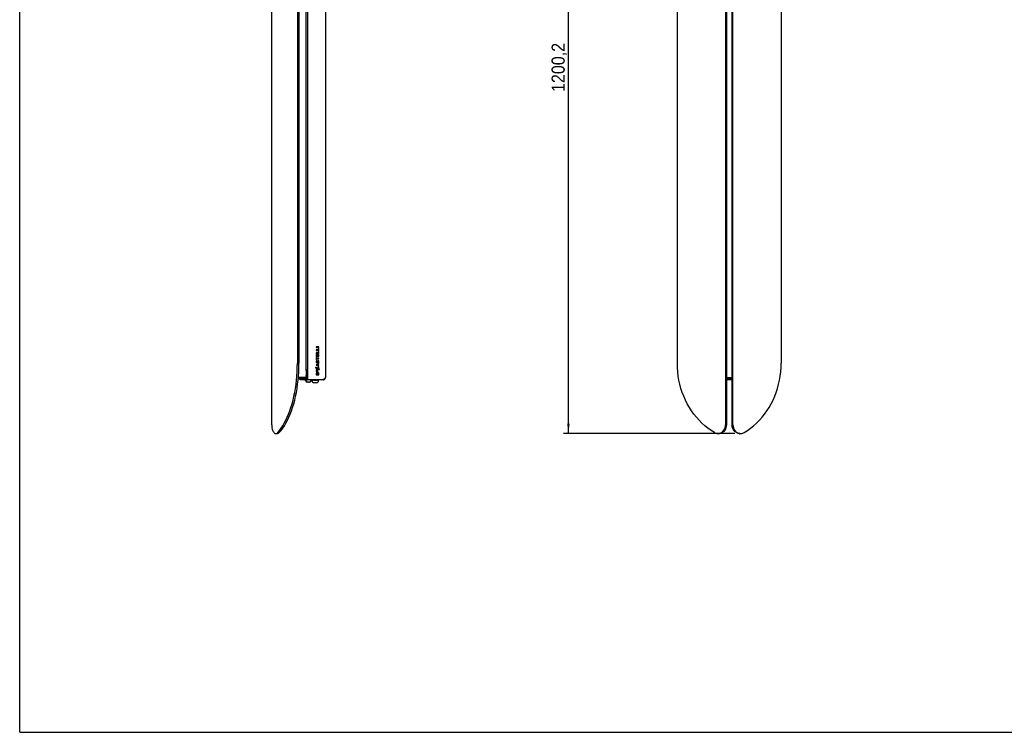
# Model space of a CAD drawing. Header units: millimetres. Extents: x -58 to 3222, y 214 to 2510.
# Tile 1 of 5: x -58 to 1529, y 214 to 1362. Entities that reach past the tile are written whole.
import ezdxf

# ---------------------------------------------------------------- set-up
doc = ezdxf.new("R2010")
doc.units = ezdxf.units.MM
doc.header["$LTSCALE"] = 8
doc.header["$PDSIZE"] = -1
doc.linetypes.add('SLD-Solido', pattern=[0])
doc.layers.add('QUOTE', color=1, linetype='SLD-Solido')
doc.layers.add('SCHIZZI', color=9, linetype='Continuous')
doc.styles.add('SLDTEXTSTYLE3', font='GOTHIC.TTF', dxfattribs={"width": 0.913})
doc.dimstyles.new('SLDDIMSTYLE0', dxfattribs={"dimtxt": 21.166667, "dimasz": 16, "dimexe": 0, "dimexo": 0.0625, "dimgap": 5.291667, "dimtad": 1, "dimdec": 1, "dimrnd": 1e-09, "dimzin": 12, "dimdsep": 46, "dimtxsty": 'SLDTEXTSTYLE3', "dimsah": 1, "dimcen": 0.09, "dimadec": 0, "dimazin": 3, "dimtfac": 1, "dimtdec": 1, "dimtofl": 0, "dimtmove": 0, "dimatfit": 3, "dimfxl": 1, "dimfrac": 2, "dimtolj": 1, "dimtzin": 12, "dimarcsym": 0})

# ---------------------------------------------------------------- blocks, each defined once
blk = doc.blocks.new('_D')
at = {"layer": 'QUOTE', "transparency": 16777216}
for p, q in [((1094.3, 1896), (818.2, 1896)), ((826.2, 695.8), (826.2, 1896)), ((1094.3, 695.8), (818.2, 695.8))]:
    blk.add_line(p, q, dxfattribs=at)
for points in [[(826.2, 1896), (824.2, 1880), (828.2, 1880)], [(826.2, 695.8), (828.2, 711.8), (824.2, 711.8)]]:
    blk.add_solid(points, dxfattribs=at)
at = {"layer": 'QUOTE', "transparency": 16777216, "insert": (799.1, 1246), "char_height": 21.17, "attachment_point": 1, "rotation": 90, "style": 'SLDTEXTSTYLE3'}
blk.add_mtext('1200,2', dxfattribs=at)

msp = doc.modelspace()

# ---------------------------------------------------------------- linework, layer by layer
for p, q in [((348.08, 709.8), (348.08, 1881.97)), ((1079.5, 1881.97), (1079.5, 709.8)), ((1080.91, 1881.97), (1080.91, 709.8)), ((1089.96, 709.8), (1089.96, 1881.97)), ((1091.37, 709.8), (1091.37, 1881.97)), ((405.77, 1809.39), (405.77, 782.39)), ((403.77, 798.39), (403.77, 1793.39)), ((434.77, 1805.39), (434.77, 786.39)), ((389.39, 1782.89), (389.39, 808.89)), ((392.04, 1782.89), (392.04, 808.89)), ((1001.8, 808.89), (1001.8, 1782.89)), ((1169.07, 1782.89), (1169.07, 808.89)), ((424.17, 835.3), (419.77, 835.3)), ((419.77, 835.3), (419.77, 834.49)), ((419.77, 834.49), (424.17, 834.49)), ((419.77, 830.47), (419.77, 829.67)), ((423.43, 830.47), (419.77, 830.47)), ((419.77, 829.67), (424.17, 829.67)), ((419.77, 825.69), (419.77, 824.89)), ((423.43, 825.69), (419.77, 825.69)), ((424.17, 832.76), (423.43, 832.76)), ((423.43, 832.76), (423.43, 830.47)), ((424.17, 827.98), (423.43, 827.98)), ((423.43, 827.98), (423.43, 825.69)), ((424.17, 834.49), (424.17, 835.3)), ((424.17, 829.67), (424.17, 832.76)), ((424.17, 824.89), (424.17, 827.98)), ((419.77, 824.89), (424.17, 824.89)), ((420.5, 823.06), (419.77, 823.06)), ((419.77, 823.06), (419.77, 819.79)), ((419.77, 819.79), (424.17, 819.79)), ((420.52, 818.09), (419.77, 818.09)), ((419.77, 818.09), (419.77, 814.52)), ((419.77, 814.52), (420.52, 814.52)), ((420.27, 813.01), (420.26, 812.99)), ((420.89, 812.57), (420.27, 813.01)), ((420.5, 820.6), (420.5, 823.06)), ((421.59, 820.6), (420.5, 820.6)), ((420.52, 816.71), (420.52, 818.09)), ((424.17, 816.71), (420.52, 816.71)), ((420.52, 814.52), (420.52, 815.9)), ((420.52, 815.9), (424.17, 815.9)), ((420.87, 812.55), (420.89, 812.57)), ((420.94, 810.7), (420.92, 810.7)), ((420.99, 809.89), (421.01, 809.89)), ((422.31, 822.78), (421.59, 822.78)), ((421.59, 822.78), (421.59, 820.6)), ((422.31, 820.6), (422.31, 822.78)), ((423.44, 820.6), (422.31, 820.6)), ((422.91, 813.13), (422.89, 813.13)), ((422.95, 810.21), (422.93, 810.2)), ((422.93, 810.2), (423.51, 809.71)), ((422.97, 812.32), (422.98, 812.32)), ((424.17, 823.09), (423.44, 823.09)), ((423.44, 823.09), (423.44, 820.6)), ((423.51, 809.71), (423.53, 809.72)), ((424.17, 819.79), (424.17, 823.09)), ((424.17, 815.9), (424.17, 816.71)), ((405.77, 798.39), (403.77, 798.39)), ((403.77, 797.39), (403.77, 798.39)), ((403.77, 797.39), (403.77, 789.39)), ((404.02, 796.89), (403.87, 795.89)), ((403.87, 795.89), (403.87, 786.39)), ((405.77, 795.89), (403.87, 795.89)), ((405.77, 796.89), (404.02, 796.89)), ((404.77, 798.39), (404.77, 797.39)), ((404.77, 796.89), (404.77, 797.39)), ((419.91, 801.84), (418.58, 802.45)), ((418.58, 802.45), (418.58, 801.84)), ((418.58, 801.84), (419.74, 801.31)), ((419.75, 806.53), (419.74, 806.52)), ((419.74, 806.52), (419.74, 805.78)), ((419.74, 805.78), (424.17, 803.85)), ((424.17, 808.45), (419.75, 806.53)), ((420.28, 797.28), (419.8, 797.28)), ((419.8, 797.28), (419.8, 795.44)), ((419.8, 795.44), (422.24, 795.44)), ((420.28, 795.97), (420.28, 797.28)), ((420.77, 795.97), (420.28, 795.97)), ((420.39, 802.52), (420.38, 802.5)), ((420.99, 802), (420.39, 802.52)), ((420.46, 800.99), (423.08, 799.79)), ((423.39, 800.26), (420.63, 801.52)), ((420.73, 806.14), (422.39, 806.86)), ((422.39, 805.43), (420.73, 806.14)), ((421.25, 797.12), (420.77, 797.12)), ((420.77, 797.12), (420.77, 795.97)), ((420.98, 801.98), (420.99, 802)), ((421.25, 795.97), (421.25, 797.12)), ((421.76, 795.97), (421.25, 795.97)), ((422.24, 797.29), (421.76, 797.29)), ((421.76, 797.29), (421.76, 795.97)), ((421.97, 799.37), (421.96, 799.37)), ((421.97, 794.36), (421.96, 794.36)), ((421.97, 798.52), (421.98, 798.52)), ((421.97, 793.52), (421.98, 793.52)), ((422.24, 795.44), (422.24, 797.29)), ((422.39, 806.86), (422.39, 805.43)), ((423.45, 802.55), (422.92, 802.03)), ((422.92, 802.03), (422.93, 802.01)), ((423.12, 807.16), (424.17, 807.6)), ((423.12, 805.13), (423.12, 807.16)), ((424.17, 804.68), (423.12, 805.13)), ((423.46, 802.54), (423.45, 802.55)), ((423.84, 799.45), (425.28, 798.79)), ((425.28, 799.4), (424.1, 799.94)), ((424.17, 807.6), (424.17, 808.45)), ((424.17, 803.85), (424.17, 804.68)), ((425.28, 798.79), (425.28, 799.4)), ((390.91, 784.39), (405.77, 784.39)), ((391.09, 786.39), (405.77, 786.39)), ((393.77, 782.39), (393.77, 784.39)), ((400.77, 782.39), (393.77, 782.39)), ((400.77, 782.39), (405.77, 782.39)), ((402.07, 782.04), (402.03, 782.39)), ((402.17, 782.08), (402.07, 782.04)), ((402.17, 782.04), (402.07, 782.04)), ((402.18, 782.39), (402.17, 782.04)), ((402.17, 782.04), (402.25, 782.05)), ((402.41, 782.04), (402.17, 782.04)), ((402.23, 781.93), (402.22, 781.54)), ((402.22, 781.54), (402.32, 781.55)), ((402.35, 781.93), (402.23, 781.93)), ((402.25, 782.03), (402.45, 782.03)), ((402.32, 781.53), (402.34, 781.53)), ((402.34, 781.53), (402.77, 781.53)), ((402.35, 781.93), (402.35, 781.54)), ((402.77, 781.93), (402.35, 781.93)), ((402.77, 781.54), (402.35, 781.54)), ((402.45, 782.03), (403.03, 782.03)), ((402.48, 782.39), (402.48, 782.04)), ((403.12, 782.04), (402.48, 782.04)), ((402.77, 782.03), (402.77, 781.39)), ((403.61, 782.03), (404.1, 782.03)), ((403.73, 782.39), (403.74, 782.04)), ((404.29, 782.04), (403.74, 782.04)), ((403.77, 788.39), (403.77, 789.39)), ((403.87, 788.39), (403.77, 788.39)), ((403.77, 788.39), (403.77, 787.89)), ((405.29, 778.43), (405.41, 778.41)), ((405.41, 782.03), (405.8, 782.03)), ((405.68, 782.39), (405.7, 782.04)), ((406.04, 782.04), (405.7, 782.04)), ((430.77, 782.39), (405.77, 782.39)), ((407.72, 782.03), (407.79, 782.03)), ((407.95, 782.39), (407.97, 782.04)), ((408.04, 782.04), (407.97, 782.04)), ((409.67, 782.03), (409.87, 782.03)), ((410.08, 782.39), (410.1, 782.04)), ((411.09, 782.03), (411.5, 782.03)), ((411.66, 782.39), (411.67, 782.04)), ((411.74, 782.03), (412.29, 782.03)), ((411.77, 781.39), (411.77, 782.03)), ((411.77, 781.53), (412.22, 781.53)), ((412.31, 781.93), (412.32, 781.54)), ((412.37, 782.39), (412.37, 782.04)), ((412.37, 782.04), (412.47, 782.04)), ((412.47, 782.04), (412.52, 782.39)), ((413.04, 782), (413.01, 782.39)), ((413.02, 781.5), (413.02, 780.5)), ((415.58, 781.5), (413.02, 781.5)), ((413.34, 782), (413.04, 782)), ((413.16, 781.9), (413.15, 781.5)), ((413.42, 781.9), (413.16, 781.9)), ((413.34, 782), (413.28, 782.39)), ((413.65, 782), (413.34, 782)), ((413.62, 781.91), (413.75, 781.9)), ((413.65, 782), (414.24, 782.05)), ((413.75, 781.9), (413.76, 781.5)), ((414.37, 781.9), (413.75, 781.9)), ((414.62, 782), (414.53, 782.39)), ((414.79, 782), (414.62, 782)), ((414.73, 781.52), (414.79, 781.54)), ((414.79, 782), (415.22, 782.05)), ((415.24, 781.9), (415.25, 781.5)), ((415.93, 781.9), (415.24, 781.9)), ((423.52, 781.5), (415.58, 781.5)), ((415.93, 781.85), (416.14, 781.85)), ((416.01, 781.85), (416.02, 781.5)), ((416.43, 782.35), (416.52, 782.35)), ((416.55, 782.23), (416.51, 782.39)), ((416.62, 782), (416.53, 782.39)), ((416.55, 782.23), (416.62, 782)), ((416.62, 782), (416.62, 782)), ((417.32, 781.9), (417.35, 781.5)), ((417.7, 781.9), (417.32, 781.9)), ((417.7, 781.85), (418.29, 781.85)), ((417.74, 781.85), (417.76, 781.5)), ((418.28, 782.35), (418.43, 782.35)), ((418.45, 782.23), (418.42, 782.39)), ((418.78, 782), (418.95, 782)), ((418.95, 782), (418.87, 782.39)), ((419.58, 781.9), (419.6, 781.9)), ((419.59, 781.85), (420.13, 781.85)), ((419.6, 781.9), (419.62, 781.5)), ((419.77, 792.03), (419.77, 790.39)), ((419.77, 790.39), (424.17, 790.39)), ((420.51, 791.19), (420.51, 792.03)), ((423.43, 791.19), (420.51, 791.19)), ((420.88, 782), (421.15, 782)), ((421.15, 782), (421.09, 782.39)), ((421.21, 781.9), (421.61, 781.9)), ((421.61, 781.9), (421.63, 781.5)), ((421.63, 781.53), (421.77, 781.54)), ((422.46, 782), (422.77, 782)), ((422.77, 782), (422.75, 782.39)), ((422.96, 781.9), (422.98, 781.5)), ((423.22, 782), (423.51, 782)), ((423.38, 781.9), (423.39, 781.5)), ((423.43, 792.03), (423.43, 791.19)), ((423.51, 782), (423.53, 782.39)), ((423.52, 780.5), (423.52, 781.5)), ((424.17, 790.39), (424.17, 792.03)), ((1080.91, 785.89), (1089.96, 785.89)), ((1089.96, 784.39), (1080.91, 784.39)), ((1089.96, 782.39), (1080.91, 782.39)), ((416.42, 777.5), (416.02, 777.5)), ((416.44, 777.5), (416.42, 777.5)), ((416.42, 777.5), (416.55, 777.5)), ((416.55, 777.5), (416.44, 777.5)), ((418.45, 777.5), (416.55, 777.5)), ((418.57, 777.5), (418.45, 777.5)), ((418.45, 777.5), (418.67, 777.5)), ((418.67, 777.5), (418.57, 777.5)), ((420.31, 777.5), (418.67, 777.5)), ((420.4, 777.5), (420.31, 777.5)), ((420.31, 777.5), (420.39, 777.5)), ((420.52, 777.5), (420.39, 777.5)), ((420.39, 777.5), (420.4, 777.5)), ((354.65, 695.8), (357.3, 695.8)), ((1067.14, 695.8), (1068.55, 695.8)), ((1102.32, 695.8), (1103.73, 695.8))]:
    msp.add_line(p, q)
at = {"flags": 128}
for points in [[(357.7, 697.39), (360.51, 700.73), (363.23, 704.39), (365.85, 708.36), (368.36, 712.62), (370.76, 717.18), (373.05, 722), (375.2, 727.08), (377.23, 732.4), (379.11, 737.95), (380.85, 743.72), (382.44, 749.67), (383.88, 755.8), (385.16, 762.08), (386.27, 768.51), (387.22, 775.05), (388, 781.7), (388.61, 788.42), (389.04, 795.21), (389.31, 802.04), (389.39, 808.89)], [(360.35, 697.39), (363.16, 700.73), (365.87, 704.39), (368.5, 708.36), (371.01, 712.62), (373.41, 717.18), (375.7, 722), (377.85, 727.08), (379.88, 732.4), (381.76, 737.95), (383.5, 743.72), (385.09, 749.67), (386.53, 755.8), (387.8, 762.08), (388.92, 768.51), (389.87, 775.05), (390.65, 781.7), (391.26, 788.42), (391.69, 795.21), (391.96, 802.04), (392.04, 808.89)], [(1061.41, 697.39), (1056.13, 700.73), (1051.02, 704.39), (1046.09, 708.36), (1041.35, 712.62), (1036.84, 717.18), (1032.54, 722), (1028.49, 727.08), (1024.68, 732.4), (1021.14, 737.95), (1017.86, 743.72), (1014.87, 749.67), (1012.17, 755.8), (1009.77, 762.08), (1007.67, 768.51), (1005.89, 775.05), (1004.42, 781.7), (1003.28, 788.42), (1002.46, 795.21), (1001.96, 802.04), (1001.8, 808.89)], [(1109.46, 697.39), (1114.74, 700.73), (1119.86, 704.39), (1124.78, 708.36), (1129.52, 712.62), (1134.04, 717.18), (1138.33, 722), (1142.39, 727.08), (1146.19, 732.4), (1149.74, 737.95), (1153.01, 743.72), (1156, 749.67), (1158.7, 755.8), (1161.1, 762.08), (1163.2, 768.51), (1164.98, 775.05), (1166.45, 781.7), (1167.59, 788.42), (1168.41, 795.21), (1168.91, 802.04), (1169.07, 808.89)], [(403.77, 787.89), (403.81, 787.5), (403.87, 787.26)], [(415.22, 782.05), (415.22, 782.05), (415.22, 782.05)], [(348.08, 709.8), (348.18, 707.42), (348.46, 705.1), (348.93, 702.93), (349.56, 700.95), (350.34, 699.23), (351.25, 697.82), (352.26, 696.76), (353.33, 696.08), (354.45, 695.81), (355.57, 695.93), (356.66, 696.47), (357.7, 697.39)], [(1061.41, 697.39), (1063.36, 696.47), (1065.42, 695.93), (1067.52, 695.81), (1069.62, 696.08), (1071.65, 696.76), (1073.54, 697.82), (1075.25, 699.23), (1076.72, 700.95), (1077.91, 702.93), (1078.78, 705.1), (1079.32, 707.42), (1079.5, 709.8)], [(1080.91, 709.8), (1080.73, 707.42), (1080.19, 705.1), (1079.31, 702.93), (1078.12, 700.95), (1076.66, 699.23), (1074.95, 697.82), (1073.06, 696.76), (1071.03, 696.08), (1068.93, 695.81), (1068.55, 695.8)], [(1102.32, 695.8), (1101.94, 695.81), (1099.84, 696.08), (1097.82, 696.76), (1095.92, 697.82), (1094.22, 699.23), (1092.75, 700.95), (1091.56, 702.93), (1090.68, 705.1), (1090.14, 707.42), (1089.96, 709.8)], [(1091.37, 709.8), (1091.55, 707.42), (1092.09, 705.1), (1092.96, 702.93), (1094.15, 700.95), (1095.62, 699.23), (1097.33, 697.82), (1099.22, 696.76), (1101.25, 696.08), (1103.35, 695.81), (1105.45, 695.93), (1107.51, 696.47), (1109.46, 697.39)]]:
    msp.add_lwpolyline(points, dxfattribs=at)
for centre, radius, start, end in [((405.77, 781.39), 3, 180, 263.00732), ((408.77, 781.39), 3, 276.97507, 0), ((416.02, 780.5), 3, 180, 270), ((420.52, 780.5), 3, 270, 0), ((357.08, 699.94), 4.14, 273.1121, 322.13786)]:
    msp.add_arc(centre, radius, start, end)
for major_axis, ratio, start_param, end_param in [((-2.72, 65.15), 0.0501776, 1.8643268, 1.8651155), ((-3.86, 65.15), 0.0271508, 1.864808, 1.8655967)]:
    msp.add_ellipse((418.27, 800.88), major_axis=major_axis, ratio=ratio, start_param=start_param, end_param=end_param)
for points, knots in [([(420.26, 812.99), (420.15, 812.83), (419.93, 812.52), (419.75, 811.97), (419.69, 811.39), (419.76, 810.8), (420.03, 810.3), (420.46, 809.95), (420.81, 809.91), (420.99, 809.89)], [0, 0, 0, 0, 0.1460704, 0.2887682, 0.4377557, 0.5951452, 0.7341478, 0.8644717, 1, 1, 1, 1]), ([(420.92, 810.7), (420.85, 810.71), (420.71, 810.73), (420.55, 810.89), (420.45, 811.12), (420.41, 811.49), (420.51, 812.01), (420.75, 812.36), (420.87, 812.55)], [0, 0, 0, 0, 0.0943892, 0.189365, 0.2976915, 0.4258978, 0.6931705, 1, 1, 1, 1]), ([(421.6, 811.71), (421.55, 811.53), (421.48, 811.24), (421.33, 810.89), (421.14, 810.71), (421, 810.7), (420.94, 810.7)], [0, 0, 0, 0, 0.4294113, 0.7007161, 0.8502874, 1, 1, 1, 1]), ([(421.01, 809.89), (421.14, 809.9), (421.39, 809.91), (421.73, 810.08), (422.12, 810.54), (422.24, 811), (422.33, 811.36)], [0, 0, 0, 0, 0.1872531, 0.3476527, 0.509467, 1, 1, 1, 1]), ([(422.89, 813.13), (422.72, 813.11), (422.38, 813.08), (421.99, 812.73), (421.75, 812.26), (421.65, 811.91), (421.6, 811.71)], [0, 0, 0, 0, 0.2440399, 0.4814505, 0.7097813, 1, 1, 1, 1]), ([(422.33, 811.36), (422.37, 811.54), (422.44, 811.83), (422.6, 812.17), (422.79, 812.31), (422.91, 812.32), (422.97, 812.32)], [0, 0, 0, 0, 0.4490962, 0.7176787, 0.8608801, 1, 1, 1, 1]), ([(423.53, 809.72), (423.68, 809.92), (423.99, 810.32), (424.22, 811.08), (424.26, 811.91), (424, 812.65), (423.46, 813.07), (423.1, 813.11), (422.91, 813.13)], [0, 0, 0, 0, 0.1759074, 0.3484954, 0.5452361, 0.7483254, 0.8703401, 1, 1, 1, 1]), ([(422.98, 812.32), (423.06, 812.31), (423.21, 812.29), (423.39, 812.12), (423.49, 811.87), (423.52, 811.56), (423.48, 811.15), (423.31, 810.67), (423.07, 810.37), (422.95, 810.21)], [0, 0, 0, 0, 0.0886001, 0.1775904, 0.2803753, 0.4039243, 0.5463947, 0.7592876, 1, 1, 1, 1]), ([(419.74, 801.31), (419.73, 801.22), (419.71, 801.08), (419.7, 800.92), (419.7, 800.85), (419.7, 800.81), (419.7, 800.8), (419.7, 800.79), (419.7, 800.79), (419.7, 800.79), (419.7, 800.79), (419.7, 800.79), (419.7, 800.48), (419.81, 799.88), (420.3, 799.13), (421.06, 798.62), (421.66, 798.55), (421.97, 798.52)], [0, 0, 0, 0, 0.0692641, 0.102088, 0.1170424, 0.1237265, 0.1266881, 0.1279952, 0.1285711, 0.1288247, 0.1289363, 0.1289854, 0.129024, 0.3530678, 0.564112, 0.7753896, 1, 1, 1, 1]), ([(421.96, 794.36), (421.62, 794.32), (420.97, 794.24), (420.25, 793.62), (419.84, 792.85), (419.79, 792.31), (419.77, 792.03)], [0, 0, 0, 0, 0.279532, 0.5454242, 0.7630634, 1, 1, 1, 1]), ([(420.38, 802.5), (420.28, 802.4), (420.1, 802.2), (419.97, 801.96), (419.91, 801.84)], [0, 0, 0, 0, 0.5342378, 1, 1, 1, 1]), ([(421.96, 799.37), (421.75, 799.39), (421.36, 799.42), (420.93, 799.69), (420.69, 799.97), (420.55, 800.22), (420.46, 800.49), (420.43, 800.75), (420.45, 800.92), (420.46, 800.99)], [0, 0, 0, 0, 0.2432123, 0.4681217, 0.5780979, 0.6882916, 0.8007248, 0.9178117, 1, 1, 1, 1]), ([(420.51, 792.03), (420.53, 792.26), (420.58, 792.7), (420.96, 793.19), (421.45, 793.47), (421.79, 793.5), (421.97, 793.52)], [0, 0, 0, 0, 0.2926952, 0.5593177, 0.7708361, 1, 1, 1, 1]), ([(420.63, 801.52), (420.69, 801.6), (420.79, 801.77), (420.92, 801.92), (420.98, 801.98)], [0, 0, 0, 0, 0.5348435, 1, 1, 1, 1]), ([(423.08, 799.79), (422.9, 799.66), (422.57, 799.41), (422.16, 799.38), (421.97, 799.37)], [0, 0, 0, 0, 0.5388612, 1, 1, 1, 1]), ([(424.17, 792.03), (424.13, 792.39), (424.06, 793.07), (423.49, 793.84), (422.76, 794.29), (422.24, 794.34), (421.97, 794.36)], [0, 0, 0, 0, 0.2961767, 0.5664015, 0.7768821, 1, 1, 1, 1]), ([(421.98, 798.52), (422.19, 798.54), (422.6, 798.57), (423.28, 798.84), (423.63, 799.22), (423.84, 799.45)], [0, 0, 0, 0, 0.2957242, 0.575371, 1, 1, 1, 1]), ([(421.98, 793.52), (422.2, 793.49), (422.63, 793.45), (423.12, 793.06), (423.38, 792.56), (423.41, 792.21), (423.43, 792.03)], [0, 0, 0, 0, 0.2858511, 0.5507714, 0.765233, 1, 1, 1, 1]), ([(422.93, 802.01), (423.02, 801.91), (423.2, 801.72), (423.39, 801.39), (423.49, 801.05), (423.51, 800.66), (423.44, 800.41), (423.39, 800.26)], [0, 0, 0, 0, 0.20868349, 0.40148279, 0.59841234, 0.75780281, 1, 1, 1, 1]), ([(424.1, 799.94), (424.13, 800.03), (424.19, 800.23), (424.25, 800.59), (424.24, 801.13), (424.07, 801.88), (423.67, 802.31), (423.46, 802.54)], [0, 0, 0, 0, 0.1070173, 0.2171799, 0.3844467, 0.6825263, 1, 1, 1, 1]), ([(402.35, 781.54), (402.34, 781.52), (402.33, 781.51), (402.31, 781.75), (402.31, 781.93), (402.3, 782.01)], [0, 0, 0, 0, 0.4767246, 0.7651877, 1, 1, 1, 1]), ([(402.32, 782.04), (402.33, 782), (402.34, 781.91), (402.34, 781.92), (402.35, 781.93)], [0, 0, 0, 0, 0.3479186, 1, 1, 1, 1]), ([(402.48, 782.04), (402.45, 782.03), (402.4, 782.01), (402.36, 782.18), (402.35, 782.28), (402.35, 782.28)], [0, 0, 0, 0, 0.621058, 0.9968565, 1, 1, 1, 1]), ([(403.74, 782.04), (403.6, 782.03), (403.38, 782.01), (403.14, 782.22), (403.05, 782.36), (403.03, 782.4)], [0, 0, 0, 0, 0.5401404, 0.866976, 1, 1, 1, 1]), ([(405.7, 782.04), (405.48, 782.03), (405.13, 782.01), (404.79, 782.19), (404.67, 782.29), (404.67, 782.3)], [0, 0, 0, 0, 0.604927, 0.9709646, 1, 1, 1, 1]), ([(406.53, 778.43), (406.43, 778.42), (406.22, 778.4), (405.91, 778.39), (405.6, 778.4), (405.4, 778.42), (405.29, 778.43)], [0, 0, 0, 0, 0.2490448, 0.498608, 0.749136, 1, 1, 1, 1]), ([(406.34, 778.41), (406.4, 778.41), (406.63, 778.39), (406.94, 778.39), (407.19, 778.4), (407.27, 778.4)], [0, 0, 0, 0, 0.2023626, 0.7322289, 1, 1, 1, 1]), ([(408.51, 778.43), (408.34, 778.42), (408.02, 778.4), (407.52, 778.39), (407.02, 778.4), (406.69, 778.42), (406.53, 778.43)], [0, 0, 0, 0, 0.2490448, 0.498608, 0.749136, 1, 1, 1, 1]), ([(407.97, 782.04), (407.71, 782.03), (407.3, 782.01), (406.91, 782.18), (406.79, 782.28), (406.79, 782.28)], [0, 0, 0, 0, 0.6229292, 0.9998599, 1, 1, 1, 1]), ([(408.2, 778.41), (408.24, 778.41), (408.39, 778.39), (408.58, 778.39), (408.73, 778.4), (408.79, 778.4)], [0, 0, 0, 0, 0.2023626, 0.7322289, 1, 1, 1, 1]), ([(409.14, 778.41), (409.11, 778.41), (409.03, 778.39), (408.88, 778.39), (408.69, 778.4), (408.57, 778.42), (408.51, 778.43)], [0, 0, 0, 0, 0.11199968, 0.40710683, 0.70335476, 1, 1, 1, 1]), ([(410.1, 782.04), (409.86, 782.03), (409.46, 782.01), (409.05, 782.21), (408.89, 782.35), (408.85, 782.39)], [0, 0, 0, 0, 0.5463022, 0.8768663, 1, 1, 1, 1]), ([(411.67, 782.04), (411.49, 782.03), (411.19, 782.01), (410.88, 782.21), (410.77, 782.35), (410.74, 782.39)], [0, 0, 0, 0, 0.5463022, 0.8768663, 1, 1, 1, 1]), ([(412.32, 781.54), (412.22, 781.53), (412.05, 781.51), (411.87, 781.72), (411.79, 781.87), (411.77, 781.92)], [0, 0, 0, 0, 0.52790773, 0.84734146, 1, 1, 1, 1]), ([(412.37, 782.04), (412.29, 782.03), (412.15, 782.01), (412, 782.21), (411.95, 782.35), (411.94, 782.39)], [0, 0, 0, 0, 0.5463022, 0.8768663, 1, 1, 1, 1]), ([(411.99, 782.03), (412.03, 782), (412.13, 781.91), (412.24, 781.92), (412.31, 781.93)], [0, 0, 0, 0, 0.3177824, 1, 1, 1, 1]), ([(413.25, 782.13), (413.23, 782.13), (413.15, 782.12), (413.08, 782.05), (413.04, 782)], [0, 0, 0, 0, 0.3448183, 1, 1, 1, 1]), ([(413.35, 782.07), (413.34, 782.04), (413.32, 781.96), (413.27, 781.9), (413.23, 781.9), (413.21, 781.9)], [0, 0, 0, 0, 0.1637518, 0.5651545, 1, 1, 1, 1]), ([(415.25, 781.5), (415.09, 781.49), (414.82, 781.47), (414.5, 781.71), (414.33, 781.96), (414.16, 782.1), (413.96, 782.15), (413.68, 782.12), (413.46, 782.04), (413.34, 782)], [0, 0, 0, 0, 0.2429144, 0.3899004, 0.5095487, 0.5838941, 0.6774766, 0.8096788, 1, 1, 1, 1]), ([(413.7, 781.51), (413.65, 781.51), (413.57, 781.5), (413.47, 781.7), (413.42, 781.94), (413.38, 782.01), (413.37, 782.03)], [0, 0, 0, 0, 0.3508874, 0.664937, 0.920577, 1, 1, 1, 1]), ([(414.34, 782.39), (414.36, 782.37), (414.46, 782.32), (414.53, 782.2), (414.59, 782.13), (414.59, 782.13)], [0, 0, 0, 0, 0.2814413, 0.9794257, 1, 1, 1, 1]), ([(417.35, 781.5), (417.11, 781.49), (416.73, 781.47), (416.27, 781.71), (416.04, 781.96), (415.79, 782.1), (415.5, 782.15), (415.1, 782.12), (414.8, 782.04), (414.62, 782)], [0, 0, 0, 0, 0.2429144, 0.3899004, 0.5095487, 0.5838941, 0.6774766, 0.8096788, 1, 1, 1, 1]), ([(414.71, 782), (414.77, 781.96), (414.94, 781.87), (415.12, 781.89), (415.24, 781.9)], [0, 0, 0, 0, 0.3413565, 1, 1, 1, 1]), ([(415.22, 782.05), (415.26, 782.06), (415.34, 782.08), (415.42, 782.1), (415.46, 782.1)], [0, 0, 0, 0, 0.5247904, 1, 1, 1, 1]), ([(415.58, 781.9), (415.54, 781.9), (415.47, 781.91), (415.39, 781.94), (415.32, 781.97), (415.26, 782.01), (415.23, 782.04), (415.22, 782.05)], [0, 0, 0, 0, 0.3244711, 0.4938356, 0.6461389, 0.9547217, 1, 1, 1, 1]), ([(416.04, 782.39), (416.08, 782.37), (416.21, 782.32), (416.37, 782.15), (416.58, 781.98), (416.9, 781.88), (417.16, 781.89), (417.32, 781.9)], [0, 0, 0, 0, 0.08687583, 0.30233099, 0.45658732, 0.64565068, 1, 1, 1, 1]), ([(416.54, 782.27), (416.53, 782.28), (416.5, 782.3), (416.46, 782.33), (416.43, 782.35)], [0, 0, 0, 0, 0.1819424, 1, 1, 1, 1]), ([(419.62, 781.5), (419.36, 781.49), (418.95, 781.47), (418.44, 781.71), (418.18, 781.96), (417.91, 782.1), (417.59, 782.15), (417.15, 782.12), (416.82, 782.04), (416.62, 782)], [0, 0, 0, 0, 0.2429144, 0.3899004, 0.5095487, 0.5838941, 0.6774766, 0.8096788, 1, 1, 1, 1]), ([(417.26, 781.9), (417.21, 781.9), (417.13, 781.91), (417.04, 781.94), (416.94, 781.97), (416.85, 782.02), (416.76, 782.08), (416.7, 782.14), (416.66, 782.17), (416.65, 782.18)], [0, 0, 0, 0, 0.2110003, 0.3321457, 0.4410874, 0.6618147, 0.7743457, 0.9303532, 1, 1, 1, 1]), ([(417.52, 782.14), (417.54, 782.14), (417.59, 782.14), (417.67, 782.13), (417.76, 782.12), (417.85, 782.1), (417.94, 782.07), (418.02, 782.03), (418.11, 781.99), (418.19, 781.92), (418.25, 781.88), (418.29, 781.85)], [0, 0, 0, 0, 0.0696032, 0.1782271, 0.288389, 0.3993341, 0.5076962, 0.6172878, 0.7305603, 0.8448411, 1, 1, 1, 1]), ([(418.1, 782.42), (418.17, 782.4), (418.35, 782.34), (418.55, 782.15), (418.78, 781.98), (419.13, 781.88), (419.42, 781.89), (419.6, 781.9)], [0, 0, 0, 0, 0.1390336, 0.3421819, 0.4876271, 0.6658911, 1, 1, 1, 1]), ([(421.63, 781.5), (421.4, 781.49), (421.03, 781.47), (420.58, 781.71), (420.35, 781.96), (420.1, 782.1), (419.82, 782.15), (419.43, 782.12), (419.13, 782.04), (418.95, 782)], [0, 0, 0, 0, 0.24291439, 0.38990041, 0.5095487, 0.58389409, 0.67747664, 0.80967878, 1, 1, 1, 1]), ([(419.58, 781.9), (419.53, 781.89), (419.45, 781.89), (419.37, 781.89), (419.35, 781.89)], [0, 0, 0, 0, 0.7050036, 1, 1, 1, 1]), ([(420.13, 781.85), (420.09, 781.88), (420.02, 781.95), (419.9, 782.03), (419.78, 782.08), (419.69, 782.11), (419.64, 782.12), (419.61, 782.12)], [0, 0, 0, 0, 0.2576176, 0.5008048, 0.7312277, 0.8616361, 1, 1, 1, 1]), ([(420.96, 781.5), (420.86, 781.5), (420.65, 781.49), (420.31, 781.59), (420.11, 781.76), (420, 781.85)], [0, 0, 0, 0, 0.2795582, 0.6167803, 1, 1, 1, 1]), ([(420.35, 782.39), (420.39, 782.37), (420.52, 782.32), (420.68, 782.15), (420.88, 781.98), (421.2, 781.88), (421.45, 781.89), (421.61, 781.9)], [0, 0, 0, 0, 0.08687583, 0.30233099, 0.45658732, 0.64565068, 1, 1, 1, 1]), ([(422.83, 781.51), (422.72, 781.51), (422.52, 781.5), (422.26, 781.71), (422.1, 781.96), (421.93, 782.1), (421.74, 782.15), (421.47, 782.12), (421.27, 782.04), (421.15, 782)], [0, 0, 0, 0, 0.1782536, 0.3377933, 0.4676605, 0.5483555, 0.6499307, 0.7934239, 1, 1, 1, 1]), ([(421.37, 782.07), (421.38, 782.06), (421.41, 782.05), (421.46, 782.01), (421.51, 781.97), (421.54, 781.93), (421.57, 781.89), (421.59, 781.86), (421.6, 781.85)], [0, 0, 0, 0, 0.1173585, 0.3421215, 0.5716702, 0.6870309, 0.8434713, 1, 1, 1, 1]), ([(422.03, 781.5), (421.97, 781.5), (421.83, 781.49), (421.7, 781.56), (421.63, 781.6)], [0, 0, 0, 0, 0.4804322, 1, 1, 1, 1]), ([(421.88, 781.5), (421.9, 781.49), (421.94, 781.48), (421.97, 781.52), (421.98, 781.53)], [0, 0, 0, 0, 0.76873334, 1, 1, 1, 1]), ([(422.01, 782.44), (422.07, 782.41), (422.19, 782.35), (422.32, 782.16), (422.46, 781.98), (422.68, 781.88), (422.85, 781.89), (422.96, 781.9)], [0, 0, 0, 0, 0.1698331, 0.3657141, 0.5059563, 0.6778433, 1, 1, 1, 1]), ([(422.36, 781.5), (422.34, 781.5), (422.29, 781.5), (422.24, 781.54), (422.21, 781.61), (422.21, 781.61)], [0, 0, 0, 0, 0.44365532, 0.97882247, 1, 1, 1, 1]), ([(423.34, 781.51), (423.3, 781.51), (423.23, 781.5), (423.15, 781.71), (423.09, 781.96), (423.04, 782.1), (422.97, 782.15), (422.88, 782.12), (422.81, 782.04), (422.77, 782)], [0, 0, 0, 0, 0.17825359, 0.33779331, 0.46766046, 0.54835551, 0.64993072, 0.79342392, 1, 1, 1, 1]), ([(423.09, 782.39), (423.1, 782.37), (423.13, 782.32), (423.17, 782.15), (423.22, 781.98), (423.29, 781.88), (423.35, 781.89), (423.38, 781.9)], [0, 0, 0, 0, 0.0868758, 0.302331, 0.4565873, 0.6456507, 1, 1, 1, 1]), ([(434.77, 786.39), (434.71, 786.05), (434.58, 785.37), (433.62, 784.35), (432.29, 783.35), (431.26, 782.7), (430.77, 782.39)], [0, 0, 0, 0, 0.254649, 0.5095407, 0.7644336, 1, 1, 1, 1])]:
    msp.add_open_spline(points, degree=3, knots=knots)
msp.add_open_spline([(430.77, 782.39), (431.3, 782.45), (432.34, 782.57), (433.67, 783.49), (434.59, 784.81), (434.71, 785.86), (434.77, 786.39)], degree=3)
at = {"color": 7, "linetype": 'SLD-Solido', "lineweight": 35, "true_color": 0xffffff}
msp.add_point((1102.32, 695.8), dxfattribs=at)
at = {"layer": 'SCHIZZI'}
msp.add_line((-58.08, 214.45), (-58.08, 2510.45), dxfattribs=at)
at = {"layer": 'SCHIZZI', "color": 7, "true_color": 0xffffff}
msp.add_line((-58.08, 214.45), (3221.92, 214.45), dxfattribs=at)

# ---------------------------------------------------------------- dimensions: what is measured, and where the dimension line sits
at = {"layer": 'QUOTE'}
dim = msp.add_linear_dim(base=(826.17, 1895.97), p1=(1102.32, 695.8), p2=(1102.32, 1895.97), angle=90, dimstyle='SLDDIMSTYLE0', dxfattribs=at)
dim.commit()
dim.dimension.update_dxf_attribs({"geometry": '_D', "text_midpoint": (826.17, 1288.97), "dimtype": 160})

doc.saveas('drawing.dxf')
